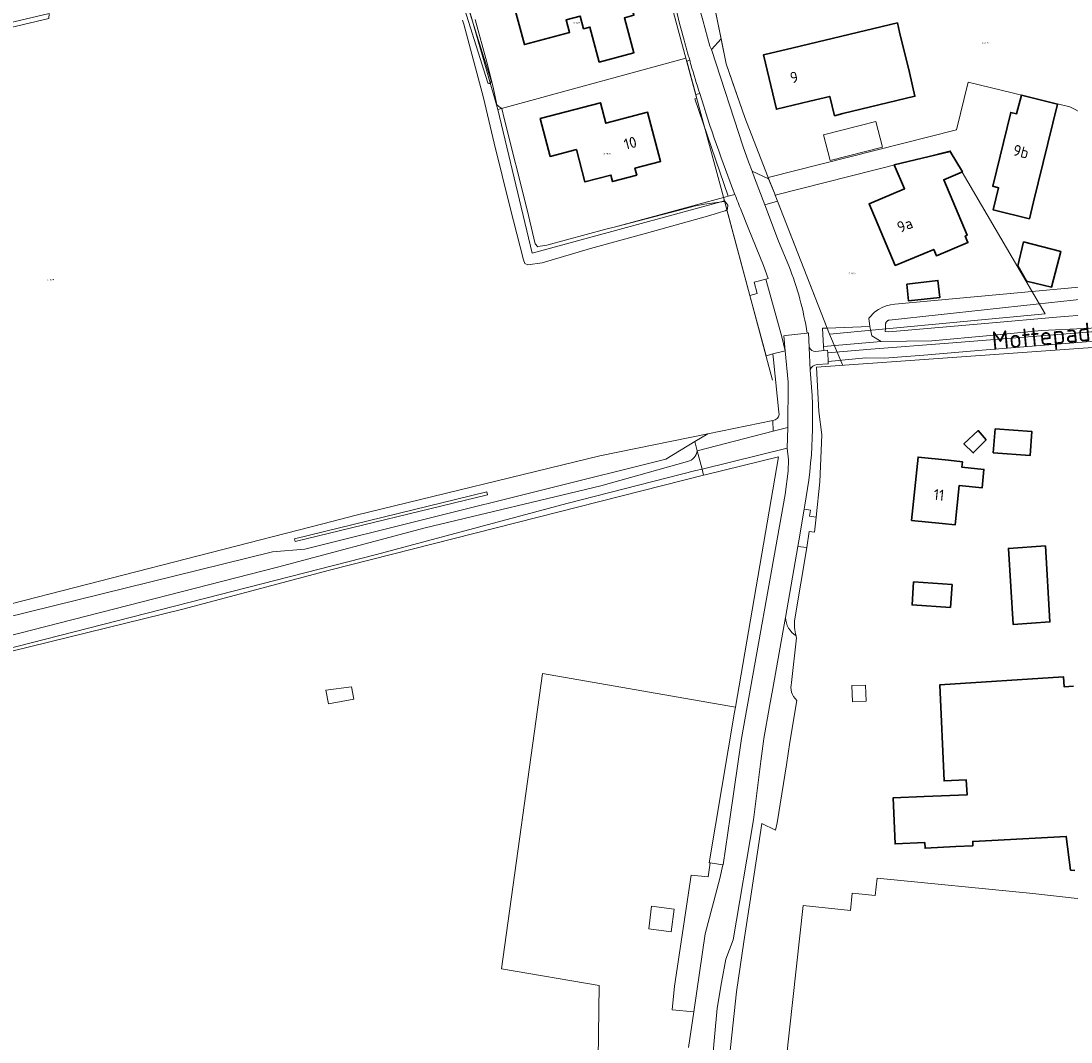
# Model space of a CAD drawing. Header units: metres. Extents: x 104777 to 177370, y 409697 to 438337.
# Tile 6 of 133: x 128696 to 128866, y 421611 to 421777. Entities that reach past the tile are written whole.
import ezdxf
from ezdxf.enums import TextEntityAlignment as Align
from ezdxf.lldxf.tags import DXFTag

# ---------------------------------------------------------------- set-up
doc = ezdxf.new("R2010")
doc.units = ezdxf.units.M
for name, color, linetype, lineweight in [('B-WE-GR-BEPLANTING_CULTUUR_HEESTERS-GV', 90, 'Continuous', 18), ('B-WE-GR-GRAS-GV', 60, 'Continuous', 13), ('B-WE-GR-GROENVOORZIENING-GV', 80, 'Continuous', 18), ('B-WE-GR-HAAG-GV', 90, 'Continuous', 13), ('B-WE-KG-GRENS_PERCEEL-G', 150, 'KG-PERCEEL-SO', 18), ('B-WE-KG-GRENS_PERCEEL-S', 150, 'Continuous', 25), ('B-WE-OG-BEBOUWING-G', 7, 'Continuous', 35), ('B-WE-OG-BEBOUWING-GV', 7, 'Continuous', 35), ('B-WE-OG-BEBOUWING_HUISNUMMER-T18', 10, 'Continuous', 18), ('B-WE-OG-BEBOUWING_LOODS-GV', 7, 'Continuous', 18), ('B-WE-OG-BEBOUWING_STRAATNAAM-T18', 10, 'Continuous', 18), ('B-WE-OG-TERREIN_BEGROEID-GV', 7, 'Continuous', 18), ('B-WE-OG-TERREIN_ERF-GV', 7, 'Continuous', 18), ('B-WE-OG-TERREIN_OEVER-GV', 7, 'Continuous', 18), ('B-WE-OG-WATER_SLOOT-GV', 120, 'Continuous', 18), ('B-WE-OG-WEG-GV', 7, 'Continuous', 18), ('B-WE-VH-GESLOTENVERHARDING_ASFALT-GV', 10, 'Continuous', 18), ('B-WE-VH-ONVERHARD_ZAND-GV', 210, 'Continuous', 18), ('B-WE-VH-OPENVERHARDING-GV', 90, 'Continuous', 18), ('B-WE-VH-OPENVERHARDING_BETONELEMENT-GV', 90, 'Continuous', 18), ('B-WE-VH-OPENVERHARDING_BETONSTRAATSTEEN-GV', 90, 'Continuous', 18), ('B-WE-VH-OPENVERHARDING_STRAATBAKSTEEN-GV', 90, 'Continuous', 18)]:
    doc.layers.add(name, color=color, linetype=linetype, lineweight=lineweight)
doc.styles.add('NLCS-ISO', font='NLCS-ISO.ttf')
doc.styles.add('NLCS-ISO-M20-T18', font='NLCS-ISO.ttf', dxfattribs={"height": 0.036})
doc.styles.get("Standard").update_dxf_attribs({"font": 'Romans.shx'})
tags = doc.linetypes.add('KG-PERCEEL-SO', pattern='A,5.5,-2,["P",Standard,S=1.8,R=0,X=-0.5,Y=-0.9],-2,5.5,-2,[5,NLCS.SHX,S=0.75,R=0,X=0,Y=0],-2', length=19).pattern_tags.tags
tags[6] = DXFTag(74, 10)

# ---------------------------------------------------------------- blocks, each defined once
blk = doc.blocks.new('SKG-PERCEELNUMMER-SO')
at = {"style": 'NLCS-ISO', "oblique": 10, "flags": 1}
for tag, p in [('GEMEENTECODE', (0, 2.6)), ('PERCEELGROOTTE', (0, -2.4))]:
    blk.add_attdef(tag, text='', height=1.8, dxfattribs=at).set_placement(p, align=Align.MIDDLE_CENTER)
at = {"style": 'NLCS-ISO', "oblique": 10}
blk.add_attdef('SECTIE', text='', height=1.8, dxfattribs=at).set_placement((-0.5, 0), align=Align.MIDDLE_RIGHT)
blk.add_attdef('PERCEELNUMMER', text='', height=1.8, dxfattribs=at).set_placement((0.5, 0), align=Align.MIDDLE_LEFT)

msp = doc.modelspace()

# ---------------------------------------------------------------- linework, layer by layer
at = {"layer": 'B-WE-GR-BEPLANTING_CULTUUR_HEESTERS-GV', "ltscale": 20, "flags": 128}
msp.add_lwpolyline([(128817.202, 421751.619), (128817.023, 421752.077), (128813.319, 421761.552), (128811.355, 421767.289), (128810.329, 421770.285), (128809.498, 421774.348), (128807.941, 421772.6), (128813.04, 421756.793), (128813.946, 421754.336), (128814.516, 421752.823)], close=True, dxfattribs=at)
at = {"layer": 'B-WE-GR-GRAS-GV', "ltscale": 20, "flags": 128}
for points in [[(128700.35, 421777.65), (128694.178, 421776.196)], [(128818.865, 421713.7), (128817.979, 421722.176), (128817.877, 421723.152), (128816.798, 421722.86), (128814.143, 421732.655), (128810.394, 421746.586), (128810.152, 421746.38), (128809.403, 421746.155), (128807.666, 421745.645), (128797.356, 421742.787), (128788.297, 421740.296), (128780.454, 421737.961), (128778.13, 421737.649), (128777.62, 421737.823), (128777.415, 421738.44), (128775.237, 421746.876), (128772.64, 421757.368), (128770.897, 421764.728), (128767.686, 421776.705), (128767.513, 421777.351)], [(128455.664, 421623.988), (128535.449, 421643.641), (128620.641, 421664.687), (128690.378, 421681.618), (128744.829, 421695.569), (128750.245, 421696.956), (128789.815, 421706.591), (128807.309, 421710.19), (128817.905, 421712.37), (128818.261, 421712.443)], [(128818.787, 421706.427), (128806.869, 421703.527), (128806.648, 421703.469), (128745.905, 421688.014), (128722.1, 421681.676), (128616.528, 421655.753), (128569.14, 421644.673), (128521.64, 421633.28), (128476.339, 421622.013), (128439.618, 421613.195), (128439.344, 421612.607), (128416.598, 421606.886), (128378.222, 421597.234)], [(128789.417, 421600.713), (128789.688, 421620.584), (128773.85, 421623.28), (128780.504, 421671.246), (128811.801, 421665.793), (128818.787, 421706.427)]]:
    msp.add_lwpolyline(points, dxfattribs=at)
at = {"layer": 'B-WE-GR-GRAS-GV', "ltscale": 20}
msp.add_lwpolyline([(128818.261, 421712.443, 0.3871443), (128818.865, 421713.7)], format="xyb", dxfattribs=at)
at = {"layer": 'B-WE-GR-GRAS-GV', "ltscale": 20, "flags": 128}
msp.add_lwpolyline([(128745.319, 421668.52), (128749.467, 421669.088), (128749.864, 421667.101), (128745.716, 421666.343)], close=True, dxfattribs=at)
at = {"layer": 'B-WE-GR-GROENVOORZIENING-GV', "ltscale": 20, "flags": 128}
for points in [[(128810.031, 421747.934), (128809.865, 421748.551), (128792.339, 421743.818), (128802.506, 421746.445), (128805.085, 421747.172), (128806.773, 421747.467), (128807.992, 421747.668)], [(128771.553, 421700.272), (128771.435, 421700.758), (128740.22, 421693.15), (128740.339, 421692.665)]]:
    msp.add_lwpolyline(points, close=True, dxfattribs=at)
at = {"layer": 'B-WE-GR-HAAG-GV', "ltscale": 20, "flags": 128}
msp.add_lwpolyline([(128740.339, 421692.665), (128771.553, 421700.272), (128771.435, 421700.758), (128740.22, 421693.15)], close=True, dxfattribs=at)
at = {"layer": 'B-WE-KG-GRENS_PERCEEL-G', "ltscale": 20, "flags": 128}
for points in [[(128798.142, 421792.108), (128803.775, 421771.178)], [(128767.668, 421782.333), (128773.212, 421762.835)], [(128810.329, 421770.285), (128808.089, 421781.241)], [(128803.775, 421771.178), (128773.212, 421762.835)], [(128803.775, 421771.178), (128810.012, 421748.005)], [(128810.329, 421770.285), (128813.319, 421761.552)], [(128817.132, 421751.799), (128847.699, 421759.53), (128849.575, 421767.321), (128866.075, 421763.278)], [(128866.075, 421763.278), (128884.148, 421754.009)], [(128773.212, 421762.835), (128778.814, 421739.503), (128810.012, 421748.005)], [(128813.319, 421761.552), (128817.023, 421752.077)], [(128818.246, 421748.949), (128846.666, 421756.144)], [(128848.676, 421752.737), (128846.666, 421756.144)], [(128848.676, 421752.737), (128848.597, 421752.703)], [(128817.023, 421752.077), (128817.132, 421751.799)], [(128817.132, 421751.799), (128818.131, 421749.243)], [(128862.093, 421729.647), (128848.597, 421752.703)], [(128810.012, 421748.005), (128817.84, 421718.92)], [(128818.131, 421749.243), (128818.246, 421748.949)], [(128818.246, 421748.949), (128827.068, 421726.385)], [(128827.068, 421726.385), (128862.076, 421729.645)], [(128827.068, 421726.385), (128829.218, 421721.274)]]:
    msp.add_lwpolyline(points, dxfattribs=at)
at = {"layer": 'B-WE-OG-BEBOUWING-G', "ltscale": 20, "flags": 128}
for points in [[(128787.141, 421775.972), (128788.172, 421776.249), (128789.701, 421770.562), (128795.316, 421772.073), (128793.794, 421777.735), (128795.333, 421778.149), (128792.575, 421788.404), (128774.802, 421783.624), (128777.553, 421773.393), (128784.878, 421775.363), (128784.323, 421777.428), (128786.586, 421778.037)], [(128827.868, 421761.845), (128829.255, 421762.203), (128840.96, 421765.013), (128840.041, 421768.842), (128838.462, 421775.424), (128838.104, 421776.915), (128821.2, 421772.88), (128816.34, 421771.72), (128818.46, 421762.89), (128823.89, 421764.194), (128827.118, 421764.969)], [(128858.257, 421765.168), (128857.449, 421762.161), (128856.517, 421762.389), (128853.584, 421750.39), (128854.518, 421750.157), (128853.643, 421746.567), (128859.533, 421745.108), (128860.196, 421747.864), (128864.085, 421763.74)], [(128780.122, 421761.371), (128781.737, 421755.234), (128785.983, 421756.352), (128787.367, 421751.092), (128791.581, 421752.201), (128791.855, 421751.16), (128795.793, 421752.197), (128795.497, 421753.321), (128799.653, 421754.415), (128797.547, 421762.419), (128790.755, 421760.631), (128789.884, 421763.94)], [(128837.717, 421737.493), (128843.998, 421740.142), (128844.439, 421739.09), (128849.564, 421741.24), (128849.113, 421742.283), (128849.424, 421742.44), (128845.628, 421751.457), (128848.657, 421752.729), (128846.678, 421756.015), (128837.595, 421753.89), (128839.269, 421749.978), (128833.507, 421747.523)]]:
    msp.add_lwpolyline(points, close=True, dxfattribs=at)
at = {"layer": 'B-WE-OG-BEBOUWING-GV', "ltscale": 20, "flags": 128}
for points in [[(128787.141, 421775.972), (128788.172, 421776.249), (128789.701, 421770.562), (128795.316, 421772.073), (128793.794, 421777.735), (128795.333, 421778.149), (128792.575, 421788.404), (128774.802, 421783.624), (128777.553, 421773.393), (128784.878, 421775.363), (128784.323, 421777.428), (128786.586, 421778.037)], [(128827.868, 421761.845), (128829.255, 421762.203), (128840.96, 421765.013), (128840.041, 421768.842), (128838.462, 421775.424), (128838.104, 421776.915), (128821.2, 421772.88), (128816.34, 421771.72), (128818.46, 421762.89), (128823.89, 421764.194), (128827.118, 421764.969)], [(128858.257, 421765.168), (128857.449, 421762.161), (128856.517, 421762.389), (128853.584, 421750.39), (128854.518, 421750.157), (128853.643, 421746.567), (128859.533, 421745.108), (128860.196, 421747.864), (128864.085, 421763.74)], [(128780.122, 421761.371), (128781.737, 421755.234), (128785.983, 421756.352), (128787.367, 421751.092), (128791.581, 421752.201), (128791.855, 421751.16), (128795.793, 421752.197), (128795.497, 421753.321), (128799.653, 421754.415), (128797.547, 421762.419), (128790.755, 421760.631), (128789.884, 421763.94)], [(128837.717, 421737.493), (128843.998, 421740.142), (128844.439, 421739.09), (128849.564, 421741.24), (128849.113, 421742.283), (128849.424, 421742.44), (128845.628, 421751.457), (128848.657, 421752.729), (128846.678, 421756.015), (128837.595, 421753.89), (128839.269, 421749.978), (128833.507, 421747.523)], [(128858.585, 421741.358), (128857.644, 421737.479), (128859.039, 421734.999), (128863.139, 421734.007), (128864.61, 421739.816)], [(128839.623, 421734.51), (128839.932, 421731.765), (128844.992, 421732.337), (128844.675, 421735.095)], [(128852.517, 421709.208), (128851.191, 421710.718), (128848.909, 421708.567), (128850.425, 421707.067)], [(128853.953, 421711.011), (128853.653, 421707.099), (128859.649, 421706.639), (128859.949, 421710.551)], [(128846.42, 421705.88), (128841.45, 421706.39), (128840.4, 421696.11), (128845.37, 421695.6), (128847.473, 421695.384), (128848.123, 421701.784), (128851.843, 421701.406), (128852.147, 421704.395), (128848.573, 421704.758), (128848.664, 421705.65)], [(128862.144, 421691.979), (128856.13, 421691.559), (128856.913, 421679.202), (128862.862, 421679.62)], [(128846.723, 421681.975), (128846.97, 421685.702), (128840.735, 421686.116), (128840.487, 421682.389)]]:
    msp.add_lwpolyline(points, close=True, dxfattribs=at)
msp.add_lwpolyline([(128866.68, 421669.211), (128865.151, 421669.11), (128865.045, 421670.714), (128844.99, 421669.39), (128845.69, 421653.8), (128849.286, 421653.966), (128849.412, 421651.539), (128842.437, 421651.268), (128837.441, 421651.074), (128837.732, 421643.586), (128842.536, 421643.796), (128842.586, 421642.871), (128847.579, 421643.14), (128850.375, 421643.291), (128850.337, 421643.99), (128853.442, 421644.157), (128865.51, 421644.806), (128866.215, 421639.33), (128866.903, 421639.25)], dxfattribs=at)
at = {"layer": 'B-WE-OG-BEBOUWING_LOODS-GV', "ltscale": 20, "flags": 128}
msp.add_lwpolyline([(128835.658, 421756.735), (128834.587, 421760.912), (128826.107, 421758.738), (128827.178, 421754.56)], close=True, dxfattribs=at)
at = {"layer": 'B-WE-OG-TERREIN_BEGROEID-GV', "ltscale": 20, "flags": 128}
for points in [[(128806.003, 421765.443), (128805.36, 421765.287), (128805.53, 421764.657), (128805.232, 421764.564), (128810.618, 421748.754), (128811.732, 421749.037)], [(128375.741, 421602.873), (128388.211, 421606.002), (128429.878, 421616.128), (128613.901, 421660.752), (128736.631, 421690.995), (128741.891, 421691.472), (128800.527, 421706.081), (128805.218, 421708.923), (128807.309, 421710.19), (128789.815, 421706.591), (128750.245, 421696.956), (128744.829, 421695.569), (128690.378, 421681.618), (128620.641, 421664.687), (128535.449, 421643.641), (128455.664, 421623.988)]]:
    msp.add_lwpolyline(points, dxfattribs=at)
at = {"layer": 'B-WE-OG-TERREIN_BEGROEID-GV', "ltscale": 20}
msp.add_lwpolyline([(128811.732, 421749.037, -0.0171272), (128806.003, 421765.443)], format="xyb", dxfattribs=at)
at = {"layer": 'B-WE-OG-TERREIN_BEGROEID-GV', "ltscale": 20, "flags": 128}
msp.add_lwpolyline([(128771.435, 421700.758), (128771.553, 421700.272), (128740.339, 421692.665), (128740.22, 421693.15)], close=True, dxfattribs=at)
at = {"layer": 'B-WE-OG-TERREIN_ERF-GV', "ltscale": 20, "flags": 128}
for points in [[(128808.379, 421779.823), (128809.498, 421774.348), (128810.329, 421770.285), (128811.355, 421767.289), (128813.319, 421761.552), (128817.023, 421752.077), (128817.202, 421751.619), (128818.131, 421749.243), (128818.622, 421747.988), (128826.694, 421727.342), (128833.612, 421727.586), (128833.478, 421728.96), (128834.435, 421729.969), (128835.015, 421730.372), (128835.638, 421730.704), (128836.296, 421730.962), (128836.979, 421731.141), (128837.678, 421731.239), (128867.543, 421734.024)], [(128889.747, 421647.645), (128881.348, 421665.204), (128879.183, 421688.296), (128878.82, 421692.171), (128877.395, 421724.72), (128824.955, 421721.011), (128825.346, 421713.815), (128825.825, 421710.034), (128825.493, 421702.408), (128824.902, 421696.654), (128824.649, 421694.185), (128823.8, 421694.298), (128823.374, 421691.738), (128821.441, 421680.108)], [(128821.738, 421677.055), (128820.931, 421669.768)], [(128804.21, 421610.52), (128805.049, 421616.279), (128801.525, 421616.637), (128801.913, 421620.454), (128804.634, 421638.506), (128807.393, 421638.243), (128807.686, 421640.477), (128807.568, 421640.492), (128811.661, 421664.976), (128811.801, 421665.793), (128780.504, 421671.246), (128773.85, 421623.28), (128789.688, 421620.584), (128789.417, 421600.713)], [(128866.903, 421639.25), (128866.215, 421639.33), (128865.51, 421644.806), (128853.442, 421644.157), (128850.337, 421643.99), (128850.375, 421643.291), (128847.579, 421643.14), (128842.586, 421642.871), (128842.536, 421643.796), (128837.732, 421643.586), (128837.441, 421651.074), (128842.437, 421651.268), (128849.412, 421651.539), (128849.286, 421653.966), (128845.69, 421653.8), (128844.99, 421669.39), (128865.045, 421670.714), (128865.151, 421669.11), (128866.68, 421669.211)], [(128821.772, 421666.894), (128820.636, 421660.091), (128820.092, 421656.405), (128818.605, 421647.015), (128818.313, 421645.817), (128816.07, 421646.867), (128814.137, 421634.012), (128813.18, 421627.646), (128811.959, 421619.529), (128810.227, 421603.488)]]:
    msp.add_lwpolyline(points, dxfattribs=at)
for points in [[(128838.462, 421775.424), (128840.041, 421768.842), (128840.96, 421765.013), (128829.255, 421762.203), (128827.868, 421761.845), (128827.118, 421764.969), (128823.89, 421764.194), (128818.46, 421762.89), (128816.34, 421771.72), (128821.2, 421772.88), (128838.104, 421776.915)], [(128858.257, 421765.168), (128864.085, 421763.74), (128860.196, 421747.864), (128859.533, 421745.108), (128853.643, 421746.567), (128854.518, 421750.157), (128853.584, 421750.39), (128856.517, 421762.389), (128857.449, 421762.161)], [(128835.658, 421756.735), (128827.178, 421754.56), (128826.107, 421758.738), (128834.587, 421760.912)], [(128837.717, 421737.493), (128833.507, 421747.523), (128839.269, 421749.978), (128837.595, 421753.89), (128846.678, 421756.015), (128848.657, 421752.729), (128845.628, 421751.457), (128849.424, 421742.44), (128849.113, 421742.283), (128849.564, 421741.24), (128844.439, 421739.09), (128843.998, 421740.142)], [(128858.585, 421741.358), (128864.61, 421739.816), (128863.139, 421734.007), (128859.039, 421734.999), (128857.644, 421737.479)], [(128839.623, 421734.51), (128844.675, 421735.095), (128844.992, 421732.337), (128839.932, 421731.765)], [(128852.517, 421709.208), (128850.425, 421707.067), (128848.909, 421708.567), (128851.191, 421710.718)], [(128859.949, 421710.551), (128859.649, 421706.639), (128853.653, 421707.099), (128853.953, 421711.011)], [(128847.473, 421695.384), (128845.37, 421695.6), (128840.4, 421696.11), (128841.45, 421706.39), (128846.42, 421705.88), (128848.664, 421705.65), (128848.573, 421704.758), (128852.147, 421704.395), (128851.843, 421701.406), (128848.123, 421701.784)], [(128862.862, 421679.62), (128856.913, 421679.202), (128856.13, 421691.559), (128862.144, 421691.979)], [(128846.97, 421685.702), (128846.723, 421681.975), (128840.487, 421682.389), (128840.735, 421686.116)], [(128833.048, 421666.742), (128830.818, 421666.655), (128830.716, 421669.288), (128832.946, 421669.375)], [(128880.089, 421585.833), (128879.587, 421581.203), (128854.517, 421583.556), (128847.505, 421584.447), (128834.676, 421585.736), (128835.22, 421591.168), (128818.368, 421593.172), (128822.782, 421633.565), (128830.467, 421632.78), (128830.765, 421635.576), (128834.512, 421635.177), (128834.813, 421638.004), (128860.093, 421635.511), (128885.038, 421632.689), (128884.675, 421629.483), (128890.797, 421628.814), (128890.248, 421623.795), (128892.803, 421623.516), (128891.746, 421613.837), (128888.691, 421585.874), (128880.165, 421586.501)], [(128801.867, 421632.972), (128801.391, 421629.291), (128797.723, 421629.765), (128798.199, 421633.446)]]:
    msp.add_lwpolyline(points, close=True, dxfattribs=at)
at = {"layer": 'B-WE-OG-TERREIN_ERF-GV', "ltscale": 20}
for points in [[(128821.441, 421680.108, 0.1100746), (128821.643, 421677.344)], [(128821.643, 421677.344, 0.0103948), (128821.738, 421677.055)], [(128820.931, 421669.768, 0.305654), (128821.772, 421666.894)]]:
    msp.add_lwpolyline(points, format="xyb", dxfattribs=at)
at = {"layer": 'B-WE-OG-TERREIN_OEVER-GV', "ltscale": 20, "flags": 128}
for points in [[(128767.034, 421783.991), (128772.139, 421767.527), (128772.022, 421767.077), (128771.937, 421767.061), (128771.85, 421767.063), (128771.765, 421767.084), (128771.687, 421767.122), (128771.619, 421767.177), (128766.553, 421783.227)], [(128511.618, 421731.393), (128552.977, 421741.651), (128608.948, 421755.749), (128660.986, 421768.349), (128686.827, 421774.464), (128694.178, 421776.196), (128700.35, 421777.65), (128700.378, 421778.429), (128693.75, 421776.851), (128680.301, 421773.698), (128670.89, 421771.378), (128655.662, 421767.624), (128628.603, 421761.486), (128612.841, 421757.565), (128573.878, 421747.544), (128562.957, 421744.735), (128497.374, 421728.443)], [(128767.513, 421777.351), (128767.686, 421776.705), (128770.897, 421764.728), (128772.64, 421757.368), (128775.237, 421746.876), (128777.415, 421738.44), (128777.62, 421737.823), (128778.13, 421737.649), (128780.454, 421737.961), (128788.297, 421740.296), (128797.356, 421742.787), (128807.666, 421745.645), (128809.403, 421746.155), (128810.152, 421746.38), (128810.394, 421746.586), (128810.542, 421746.711), (128810.567, 421747.292), (128810.11, 421747.944), (128810.031, 421747.934), (128807.992, 421747.668), (128806.773, 421747.467), (128805.085, 421747.172), (128802.506, 421746.445), (128792.339, 421743.818), (128790.743, 421743.405), (128781.207, 421740.845), (128780.093, 421740.681), (128779.737, 421740.548), (128779.309, 421741.025), (128777.986, 421746.583), (128774.266, 421761.371), (128773.889, 421763.024), (128773.396, 421763.339), (128773.076, 421763.628), (128772.45, 421766.491), (128772.449, 421766.494), (128771.422, 421770.551), (128769.537, 421777.49)], [(128867.543, 421734.024), (128837.678, 421731.239), (128836.979, 421731.141), (128836.296, 421730.962), (128835.638, 421730.704), (128835.015, 421730.372), (128834.435, 421729.969), (128833.478, 421728.96), (128833.612, 421727.586), (128833.946, 421726.119), (128835.447, 421725.175), (128843.709, 421725.293), (128853.156, 421726.169), (128861.475, 421726.94), (128875.233, 421727.597)], [(128880.001, 421730.4), (128863.957, 421729.116), (128852.971, 421728.163), (128836.727, 421726.754), (128836.098, 421726.816), (128836.164, 421727.289), (128836.181, 421727.948), (128836.185, 421728.022), (128836.198, 421728.096), (128836.218, 421728.167), (128836.245, 421728.237), (128836.279, 421728.303), (128836.32, 421728.365), (128836.367, 421728.423), (128836.419, 421728.476), (128836.477, 421728.523), (128836.539, 421728.563), (128836.605, 421728.598), (128836.675, 421728.625), (128836.746, 421728.645), (128860.611, 421731.255), (128870.661, 421732.326)]]:
    msp.add_lwpolyline(points, dxfattribs=at)
at = {"layer": 'B-WE-OG-WATER_SLOOT-GV', "ltscale": 20, "flags": 128}
msp.add_lwpolyline([(128767.034, 421783.991), (128766.323, 421785.643), (128765.954, 421787.011), (128764.196, 421793.519), (128763.673, 421794.34), (128763.076, 421794.826), (128762.889, 421793.599), (128763.287, 421793.417), (128763.969, 421792.595), (128765.258, 421788.036), (128765.567, 421786.757), (128766.101, 421784.551), (128766.553, 421783.227), (128771.619, 421767.177), (128771.687, 421767.122), (128771.765, 421767.084), (128771.85, 421767.063), (128771.937, 421767.061), (128772.022, 421767.077), (128772.139, 421767.527)], close=True, dxfattribs=at)
msp.add_lwpolyline([(128870.661, 421732.326), (128860.611, 421731.255), (128836.746, 421728.645), (128836.675, 421728.625), (128836.605, 421728.598), (128836.539, 421728.563), (128836.477, 421728.523), (128836.419, 421728.476), (128836.367, 421728.423), (128836.32, 421728.365), (128836.279, 421728.303), (128836.245, 421728.237), (128836.218, 421728.167), (128836.198, 421728.096), (128836.185, 421728.022), (128836.181, 421727.948), (128836.164, 421727.289), (128836.098, 421726.816), (128836.727, 421726.754), (128852.971, 421728.163), (128863.957, 421729.116), (128880.001, 421730.4)], dxfattribs=at)
at = {"layer": 'B-WE-OG-WEG-GV', "ltscale": 20, "flags": 128}
for points in [[(128835.447, 421725.175), (128833.946, 421726.119), (128833.612, 421727.586), (128826.694, 421727.342), (128825.927, 421727.315), (128826.096, 421724.375)], [(128877.106, 421727.048), (128877.005, 421727.545), (128876.309, 421727.822), (128875.233, 421727.597), (128861.475, 421726.94), (128853.156, 421726.169), (128843.709, 421725.293), (128835.447, 421725.175), (128826.096, 421724.375), (128826.175, 421723.696), (128826.765, 421723.764), (128826.798, 421723.318), (128833.77, 421723.943), (128846.421, 421724.908), (128872.32, 421726.958)], [(128817.923, 421710.604), (128817.905, 421712.37), (128807.309, 421710.19), (128805.218, 421708.923), (128805.604, 421707.437)], [(128810.938, 421647.989), (128812.81, 421660.7), (128819.86, 421700.3), (128820.35, 421704.1), (128820.42, 421705.93), (128820.22, 421707.84), (128806.406, 421704.45), (128806.648, 421703.469), (128806.869, 421703.527), (128818.787, 421706.427), (128811.801, 421665.793), (128811.661, 421664.976), (128807.568, 421640.492), (128807.686, 421640.477), (128809.788, 421640.201), (128809.791, 421640.201)]]:
    msp.add_lwpolyline(points, close=True, dxfattribs=at)
for points in [[(128823.08, 421698.57), (128822.971, 421697.944), (128824.016, 421697.769), (128823.809, 421696.799), (128824.902, 421696.654), (128825.493, 421702.408), (128825.825, 421710.034), (128825.346, 421713.815), (128824.955, 421721.011), (128877.395, 421724.72), (128877.361, 421725.494), (128875.045, 421725.416), (128868.771, 421725.125), (128851.843, 421723.752), (128842.416, 421722.98), (128836.014, 421722.45), (128832.984, 421722.498), (128826.839, 421721.939), (128826.856, 421721.542), (128825.085, 421721.418)], [(128818.261, 421712.443), (128817.905, 421712.37), (128817.923, 421710.604), (128820.32, 421711.22), (128820.38, 421718.57), (128819.905, 421723.663), (128819.892, 421723.66), (128817.877, 421723.152), (128817.979, 421722.176), (128818.865, 421713.7)], [(128805.604, 421707.437), (128805.218, 421708.923), (128800.527, 421706.081), (128741.891, 421691.472), (128736.631, 421690.995), (128613.901, 421660.752), (128429.878, 421616.128), (128388.211, 421606.002), (128375.741, 421602.873)], [(128372.511, 421595.747), (128372.713, 421594.753), (128373.817, 421594.954), (128373.402, 421596.978), (128373.25, 421598.08), (128373.307, 421598.7), (128373.748, 421599.202), (128374.344, 421599.585), (128378.277, 421600.805), (128378.668, 421600.891), (128394.872, 421604.48), (128461.523, 421620.891), (128521.347, 421635.506), (128565.224, 421646.225), (128594.966, 421653.763), (128662.161, 421669.262), (128737.462, 421688.541), (128761.446, 421694.89), (128789.968, 421701.745), (128804.046, 421705.674)], [(128416.598, 421606.886), (128439.344, 421612.607), (128439.618, 421613.195), (128476.339, 421622.013), (128521.64, 421633.28), (128569.14, 421644.673), (128616.528, 421655.753), (128722.1, 421681.676), (128745.905, 421688.014), (128806.648, 421703.469), (128806.406, 421704.45), (128805.381, 421704.198), (128784.44, 421698.84), (128753.533, 421690.568), (128690.456, 421674.464), (128596.697, 421651.668), (128538.434, 421638.058), (128508.322, 421630.663), (128408.183, 421606.057)], [(128821.923, 421691.892), (128819.923, 421680.346)], [(128821.441, 421680.108), (128823.374, 421691.738), (128821.923, 421691.892)]]:
    msp.add_lwpolyline(points, dxfattribs=at)
at = {"layer": 'B-WE-OG-WEG-GV', "ltscale": 20}
for points in [[(128823.925, 421720.525, -0.0712765), (128823.08, 421698.57)], [(128825.085, 421721.418, 0.3009237), (128823.925, 421720.525)], [(128818.865, 421713.7, -0.3871443), (128818.261, 421712.443)], [(128804.046, 421705.674, 0.3098368), (128805.604, 421707.437)], [(128819.923, 421680.346, 0.2384742), (128821.643, 421677.344)], [(128821.643, 421677.344, -0.1100746), (128821.441, 421680.108)]]:
    msp.add_lwpolyline(points, format="xyb", dxfattribs=at)
at = {"layer": 'B-WE-VH-GESLOTENVERHARDING_ASFALT-GV', "ltscale": 20, "flags": 128}
for points in [[(128823.925, 421720.525), (128823.783, 421724.182), (128823.78, 421724.261), (128823.69, 421726.56), (128823.45, 421726.53), (128819.92, 421726.15), (128819.68, 421726.07), (128819.905, 421723.663), (128820.38, 421718.57), (128820.32, 421711.22), (128820.22, 421707.84), (128820.42, 421705.93), (128820.35, 421704.1), (128819.86, 421700.3), (128812.81, 421660.7), (128810.938, 421647.989), (128809.791, 421640.201), (128809.788, 421640.201), (128809.3, 421637.936), (128806.9, 421628.993), (128805.049, 421616.279), (128804.21, 421610.52)], [(128805.381, 421704.198), (128806.406, 421704.45), (128805.604, 421707.437)], [(128804.046, 421705.674), (128789.968, 421701.745), (128761.446, 421694.89), (128737.462, 421688.541), (128662.161, 421669.262), (128594.966, 421653.763), (128565.224, 421646.225), (128521.347, 421635.506), (128461.523, 421620.891), (128394.872, 421604.48), (128378.668, 421600.891), (128379.1, 421599.225), (128394.815, 421602.85), (128408.183, 421606.057), (128508.322, 421630.663), (128538.434, 421638.058), (128596.697, 421651.668), (128690.456, 421674.464), (128753.533, 421690.568), (128784.44, 421698.84), (128805.381, 421704.198)], [(128817.872, 421668.833), (128819.512, 421677.975), (128819.923, 421680.346), (128821.923, 421691.892), (128822.079, 421692.79), (128822.971, 421697.944), (128823.08, 421698.57)], [(128807.965, 421607.484), (128808.821, 421616.92), (128809.52, 421621.09), (128810.24, 421624.88), (128811.44, 421628.02), (128814.762, 421647.479), (128815.937, 421657.018), (128816.34, 421660.29), (128816.416, 421660.715), (128817.348, 421665.912), (128817.872, 421668.833)]]:
    msp.add_lwpolyline(points, dxfattribs=at)
msp.add_lwpolyline([(128879.998, 421725.396), (128880.296, 421726.86), (128877.725, 421727.059), (128877.106, 421727.048), (128872.32, 421726.958), (128846.421, 421724.908), (128833.77, 421723.943), (128826.798, 421723.318), (128826.839, 421721.939), (128832.984, 421722.498), (128836.014, 421722.45), (128842.416, 421722.98), (128851.843, 421723.752), (128868.771, 421725.125), (128875.045, 421725.416), (128877.361, 421725.494), (128877.709, 421725.485)], close=True, dxfattribs=at)
at = {"layer": 'B-WE-VH-GESLOTENVERHARDING_ASFALT-GV', "ltscale": 20}
for points in [[(128823.08, 421698.57, 0.0712765), (128823.925, 421720.525)], [(128805.604, 421707.437, -0.3098368), (128804.046, 421705.674)]]:
    msp.add_lwpolyline(points, format="xyb", dxfattribs=at)
at = {"layer": 'B-WE-VH-ONVERHARD_ZAND-GV', "ltscale": 20, "flags": 128}
for points in [[(128811.732, 421749.037), (128810.618, 421748.754), (128809.865, 421748.551), (128810.031, 421747.934)], [(128810.031, 421747.934), (128810.11, 421747.944), (128810.567, 421747.292), (128810.542, 421746.711), (128810.394, 421746.586), (128814.143, 421732.655), (128815.313, 421732.98), (128814.868, 421734.79), (128816.76, 421735.277), (128817.139, 421735.393), (128816.36, 421737.51), (128813.888, 421743.636), (128812.74, 421746.48)], [(128824.843, 421723.541), (128826.175, 421723.696), (128826.096, 421724.375), (128825.927, 421727.315), (128826.694, 421727.342), (128818.622, 421747.988), (128816.569, 421747.377), (128818.8, 421741.46), (128820.49, 421737.44)], [(128823.45, 421726.53), (128823.69, 421726.56), (128823.78, 421724.261)]]:
    msp.add_lwpolyline(points, dxfattribs=at)
at = {"layer": 'B-WE-VH-ONVERHARD_ZAND-GV', "ltscale": 20}
for points in [[(128812.74, 421746.48, -0.0031082), (128811.732, 421749.037)], [(128820.49, 421737.44, -0.0551943), (128823.45, 421726.53)], [(128823.78, 421724.261, 0.3093879), (128824.843, 421723.541)]]:
    msp.add_lwpolyline(points, format="xyb", dxfattribs=at)
at = {"layer": 'B-WE-VH-OPENVERHARDING-GV', "ltscale": 20, "flags": 128}
for points in [[(128787.141, 421775.972), (128786.586, 421778.037), (128784.323, 421777.428), (128784.878, 421775.363), (128777.553, 421773.393), (128774.802, 421783.624), (128792.575, 421788.404), (128795.333, 421778.149), (128793.794, 421777.735), (128795.316, 421772.073), (128789.701, 421770.562), (128788.172, 421776.249)], [(128780.122, 421761.371), (128789.884, 421763.94), (128790.755, 421760.631), (128797.547, 421762.419), (128799.653, 421754.415), (128795.497, 421753.321), (128795.793, 421752.197), (128791.855, 421751.16), (128791.581, 421752.201), (128787.367, 421751.092), (128785.983, 421756.352), (128781.737, 421755.234)]]:
    msp.add_lwpolyline(points, close=True, dxfattribs=at)
at = {"layer": 'B-WE-VH-OPENVERHARDING-GV', "ltscale": 20}
for points in [[(128803.478, 421774.096, -0.0064286), (128801.85, 421780.38)], [(128804.386, 421770.851, -0.0035084), (128803.478, 421774.096)]]:
    msp.add_lwpolyline(points, format="xyb", dxfattribs=at)
at = {"layer": 'B-WE-VH-OPENVERHARDING-GV', "ltscale": 20, "flags": 128}
msp.add_lwpolyline([(128769.537, 421777.49), (128771.422, 421770.551), (128772.449, 421766.494), (128772.45, 421766.491), (128773.076, 421763.628), (128773.396, 421763.339), (128773.889, 421763.024), (128774.266, 421761.371), (128777.986, 421746.583), (128779.309, 421741.025), (128779.737, 421740.548), (128780.093, 421740.681), (128781.207, 421740.845), (128790.743, 421743.405), (128792.339, 421743.818), (128809.865, 421748.551), (128810.618, 421748.754), (128805.232, 421764.564), (128805.53, 421764.657), (128805.36, 421765.287), (128803.901, 421770.711), (128804.386, 421770.851)], dxfattribs=at)
at = {"layer": 'B-WE-VH-OPENVERHARDING_BETONELEMENT-GV', "ltscale": 20, "flags": 128}
for points in [[(128818.131, 421749.243), (128817.202, 421751.619), (128814.516, 421752.823), (128814.909, 421751.781), (128816.569, 421747.377), (128818.622, 421747.988)], [(128819.892, 421723.66), (128819.317, 421725.941), (128816.76, 421735.277), (128814.868, 421734.79), (128815.313, 421732.98), (128814.143, 421732.655), (128816.798, 421722.86), (128817.877, 421723.152)], [(128821.923, 421691.892), (128823.374, 421691.738), (128823.8, 421694.298), (128824.649, 421694.185), (128824.902, 421696.654), (128823.809, 421696.799), (128824.016, 421697.769), (128822.971, 421697.944), (128822.079, 421692.79)]]:
    msp.add_lwpolyline(points, close=True, dxfattribs=at)
at = {"layer": 'B-WE-VH-OPENVERHARDING_BETONSTRAATSTEEN-GV', "ltscale": 20, "flags": 128}
for points in [[(128820.49, 421737.44), (128818.8, 421741.46), (128816.569, 421747.377), (128814.909, 421751.781), (128814.516, 421752.823), (128813.946, 421754.336), (128813.04, 421756.793), (128807.941, 421772.6), (128807.664, 421773.126), (128806.501, 421777.366), (128806.402, 421777.719), (128805.91, 421779.5), (128805.842, 421779.778), (128788.57, 421850.67), (128788.48, 421851.05)], [(128812.74, 421746.48), (128813.888, 421743.636), (128816.36, 421737.51), (128817.139, 421735.393), (128816.76, 421735.277), (128819.317, 421725.941), (128819.892, 421723.66), (128819.905, 421723.663), (128819.68, 421726.07), (128819.92, 421726.15), (128823.45, 421726.53)], [(128823.78, 421724.261), (128823.783, 421724.182), (128823.925, 421720.525)], [(128825.085, 421721.418), (128826.856, 421721.542), (128826.839, 421721.939), (128826.798, 421723.318), (128826.765, 421723.764), (128826.175, 421723.696), (128824.843, 421723.541)]]:
    msp.add_lwpolyline(points, dxfattribs=at)
at = {"layer": 'B-WE-VH-OPENVERHARDING_BETONSTRAATSTEEN-GV', "ltscale": 20}
for points in [[(128801.85, 421780.38, 0.0064286), (128803.478, 421774.096)], [(128803.478, 421774.096, 0.0035084), (128804.386, 421770.851)], [(128804.386, 421770.851, 0.001778), (128804.579, 421770.182)], [(128804.579, 421770.182, 0.004665), (128806.003, 421765.443)], [(128806.003, 421765.443, 0.0171272), (128811.732, 421749.037)], [(128811.732, 421749.037, 0.0031082), (128812.74, 421746.48)], [(128823.45, 421726.53, 0.0551943), (128820.49, 421737.44)], [(128824.843, 421723.541, -0.3093879), (128823.78, 421724.261)], [(128823.925, 421720.525, -0.3009237), (128825.085, 421721.418)]]:
    msp.add_lwpolyline(points, format="xyb", dxfattribs=at)
at = {"layer": 'B-WE-VH-OPENVERHARDING_BETONSTRAATSTEEN-GV', "ltscale": 20, "flags": 128}
for points in [[(128806.402, 421777.719), (128806.501, 421777.366), (128807.664, 421773.126), (128807.941, 421772.6), (128809.498, 421774.348), (128808.379, 421779.823), (128807.79, 421780.11), (128805.842, 421779.778), (128805.91, 421779.5)], [(128820.32, 421711.22), (128817.923, 421710.604), (128805.604, 421707.437), (128806.406, 421704.45), (128820.22, 421707.84)]]:
    msp.add_lwpolyline(points, close=True, dxfattribs=at)
at = {"layer": 'B-WE-VH-OPENVERHARDING_STRAATBAKSTEEN-GV', "ltscale": 20, "flags": 128}
msp.add_lwpolyline([(128804.386, 421770.851), (128803.901, 421770.711), (128805.36, 421765.287), (128806.003, 421765.443)], dxfattribs=at)
at = {"layer": 'B-WE-VH-OPENVERHARDING_STRAATBAKSTEEN-GV', "ltscale": 20}
for points in [[(128804.579, 421770.182, -0.001778), (128804.386, 421770.851)], [(128806.003, 421765.443, -0.004665), (128804.579, 421770.182)]]:
    msp.add_lwpolyline(points, format="xyb", dxfattribs=at)

# ---------------------------------------------------------------- block references
at = {"layer": 'B-WE-KG-GRENS_PERCEEL-S', "ltscale": 20, "xscale": 0.15, "yscale": 0.15, "zscale": 0.15}
for p, values in [((128785.746, 421776.852), {'PERCEELNUMMER': '1517', 'SECTIE': 'G'}), ((128852.128, 421773.704), {'PERCEELNUMMER': '1617', 'SECTIE': 'G'}), ((128790.668, 421755.649), {'PERCEELNUMMER': '1518', 'SECTIE': 'G'}), ((128830.449, 421736.199), {'PERCEELNUMMER': '1619', 'SECTIE': 'G'}), ((128700.363, 421735.202), {'PERCEELNUMMER': '1519', 'SECTIE': 'G'})]:
    msp.add_blockref('SKG-PERCEELNUMMER-SO', p, dxfattribs=at).add_auto_attribs(values)

# ---------------------------------------------------------------- texts
at = {"layer": 'B-WE-OG-BEBOUWING_HUISNUMMER-T18', "ltscale": 20, "style": 'NLCS-ISO-M20-T18'}
for s, rotation, p in [('9', 13.5, (128821.325, 421768.09)), ('10', 14.7, (128794.732, 421757.399)), ('9b', 345.5, (128858.165, 421756.031)), ('9a', 22.9, (128839.304, 421744.077)), ('11', 354.1, (128844.845, 421700.262))]:
    msp.add_text(s, height=1.8, rotation=rotation, dxfattribs=at).set_placement(p, align=Align.MIDDLE)
at = {"layer": 'B-WE-OG-BEBOUWING_STRAATNAAM-T18', "ltscale": 20, "style": 'NLCS-ISO-M20-T18'}
msp.add_text('Mottepad', height=3, rotation=5.4, dxfattribs=at).set_placement((128861.485, 421725.583), align=Align.MIDDLE)

doc.saveas('drawing.dxf')
